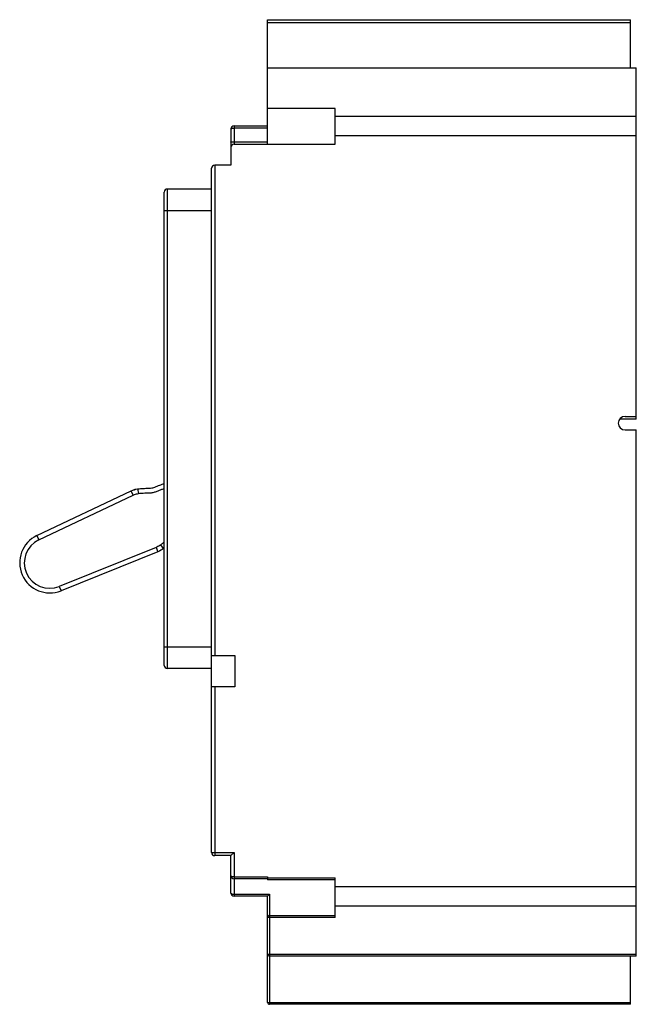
# Model space of a CAD drawing. Header units: millimetres. Extents: x 30 to 190, y 25 to 280.
import ezdxf

# ---------------------------------------------------------------- set-up
doc = ezdxf.new("R2010")
doc.units = ezdxf.units.MM
doc.header["$LTSCALE"] = 19.912545
doc.layers.get('0').update_dxf_attribs({"linetype": 'CONTINUOUS'})

msp = doc.modelspace()

# ---------------------------------------------------------------- linework, layer by layer
at = {"color": 7, "linetype": 'Continuous'}
for p, q in [((94.23, 247.98), (94.23, 280.24)), ((94.23, 280.24), (188.23, 280.24)), ((188.23, 279.44), (94.23, 279.44)), ((188.23, 267.74), (188.23, 280.24)), ((94.23, 267.74), (189.73, 267.74)), ((189.73, 176.74), (189.73, 267.74)), ((111.73, 257.24), (94.23, 257.24)), ((111.73, 247.97), (111.73, 257.24)), ((111.73, 255.28), (189.73, 255.28)), ((85.53, 252.74), (85.53, 247.99)), ((85.53, 252.74), (94.23, 252.74)), ((84.73, 251.94), (84.73, 242.55)), ((94.23, 252.15), (85.53, 252.15)), ((189.73, 250.19), (111.73, 250.19)), ((85.53, 248.58), (94.23, 248.58)), ((85.53, 247.99), (111.73, 247.97)), ((80.53, 242.55), (80.53, 115.54)), ((84.73, 242.55), (80.53, 242.55)), ((79.73, 64.54), (79.73, 241.75)), ((67.43, 113.01), (67.43, 235.57)), ((68.23, 236.37), (68.23, 112.21)), ((79.73, 236.37), (68.23, 236.37)), ((79.73, 230.77), (67.43, 230.77)), ((189.73, 176.74), (185.48, 176.74)), ((186.81, 177.49), (189.73, 177.49)), ((186.81, 173.99), (189.73, 173.99)), ((189.73, 37.74), (189.73, 173.99)), ((34.47, 146.63), (58.91, 158.2)), ((59.39, 157.1), (58.91, 158.2)), ((60.55, 158.7), (60.76, 157.52)), ((34.98, 145.55), (59.39, 157.1)), ((34.47, 146.63), (34.98, 145.55)), ((65.32, 143.55), (40.27, 133.46)), ((65.32, 143.55), (65.8, 142.45)), ((67.28, 143.31), (66.56, 144.27)), ((65.8, 142.45), (40.72, 132.35)), ((40.27, 133.46), (40.72, 132.35)), ((67.43, 117.81), (79.73, 117.81)), ((79.73, 115.54), (85.73, 115.54)), ((85.73, 115.54), (85.73, 107.44)), ((79.73, 112.21), (68.23, 112.21)), ((85.73, 107.44), (79.73, 107.44)), ((80.53, 107.44), (80.53, 63.74)), ((79.73, 64.54), (85.53, 64.54)), ((85.53, 64.54), (84.73, 63.74)), ((85.53, 64.54), (85.53, 53.24)), ((84.73, 63.74), (80.53, 63.74)), ((84.73, 54.04), (84.73, 63.74)), ((85.53, 58.24), (94.23, 58.24)), ((94.23, 57.74), (85.53, 57.74)), ((94.23, 58.24), (94.23, 57.51)), ((94.23, 58.01), (111.73, 58.01)), ((111.73, 57.51), (94.23, 57.51)), ((111.73, 47.74), (111.73, 58.01)), ((85.53, 53.74), (94.73, 53.74)), ((94.73, 53.74), (94.23, 53.24)), ((94.73, 53.74), (94.73, 25.24)), ((111.73, 55.78), (189.73, 55.78)), ((94.23, 53.24), (85.53, 53.24)), ((94.23, 25.74), (94.23, 53.24)), ((189.73, 50.69), (111.73, 50.69)), ((111.73, 47.74), (94.23, 47.74)), ((94.73, 48.24), (111.73, 48.24)), ((94.23, 38.24), (189.73, 38.24)), ((189.73, 37.74), (94.73, 37.74)), ((188.23, 25.24), (188.23, 37.74)), ((94.23, 25.74), (188.23, 25.74)), ((188.23, 25.24), (94.73, 25.24))]:
    msp.add_line(p, q, dxfattribs=at)
for centre, radius, start, end in [((85.53, 251.94), 0.8, 90, 180), ((85.53, 247.19), 0.8, 90, 180), ((80.53, 241.75), 0.8, 90, 180), ((68.23, 235.57), 0.8, 89.9976, 179.999), ((186.81, 175.74), 1.75, 90, 270), ((62.22, 150.45), 8.43, 107.4314, 109.113), ((61.95, 151.31), 7.52, 104.9718, 107.4406), ((37.8, 139.58), 7.8, 115.3299, 291.9299), ((37.8, 139.58), 6.6, 115.3299, 291.9299), ((61.62, 150.8), 9.39, 307.0929, 308.338), ((68.23, 113.01), 0.8, 180.0022, 269.9985), ((80.53, 64.54), 0.8, 180, 270), ((85.53, 58.54), 0.8, 180, 270), ((85.53, 54.04), 0.8, 180, 270), ((94.73, 47.74), 0.5, 90, 180), ((94.73, 38.24), 0.5, 180, 270), ((94.73, 25.74), 0.5, 180, 270)]:
    msp.add_arc(centre, radius, start, end, dxfattribs=at)
for points, knots in [([(84.73, 251.94), (84.73, 251.97), (84.78, 252.02), (84.87, 252.06), (85.01, 252.1), (85.23, 252.14), (85.43, 252.15), (85.53, 252.15)], [0, 0, 0, 0, 0.115481, 0.208967, 0.328496, 0.636863, 1, 1, 1, 1]), ([(84.73, 248.56), (84.73, 248.57), (84.74, 248.57), (84.75, 248.57), (84.77, 248.57), (84.81, 248.57), (84.87, 248.57), (84.97, 248.57), (85.09, 248.58), (85.28, 248.58), (85.43, 248.58), (85.53, 248.58)], [0, 0, 0, 0, 0.005136, 0.019651, 0.043512, 0.076563, 0.169048, 0.293285, 0.444679, 0.61754, 1, 1, 1, 1]), ([(60.55, 158.7), (61.03, 158.79), (61.75, 158.86), (62.7, 158.87), (63.34, 158.87), (63.93, 158.91), (64.47, 159.01), (65.04, 159.2), (65.65, 159.44), (66.28, 159.68), (66.87, 159.92), (67.25, 160.07), (67.43, 160.15)], [0, 0, 0, 0, 0.184021, 0.276031, 0.368041, 0.460051, 0.552062, 0.644072, 0.736082, 0.828092, 0.920103, 1, 1, 1, 1]), ([(60.76, 157.52), (61.02, 157.57), (61.57, 157.64), (62.39, 157.67), (63.25, 157.66), (64.14, 157.71), (65.01, 157.91), (65.84, 158.22), (66.64, 158.53), (67.17, 158.75), (67.43, 158.85)], [0, 0, 0, 0, 0.118136, 0.23761, 0.361648, 0.491615, 0.623818, 0.75154, 0.875941, 1, 1, 1, 1]), ([(59.39, 157.1), (59.51, 157.15), (59.95, 157.32), (60.41, 157.46), (60.76, 157.52)], [0, 0, 0, 0, 0.254687, 1, 1, 1, 1]), ([(66.56, 144.27), (66.46, 144.2), (66.07, 143.92), (65.65, 143.7), (65.32, 143.55)], [0, 0, 0, 0, 0.24531, 1, 1, 1, 1]), ([(67.43, 145.03), (67.36, 144.96), (67.08, 144.69), (66.79, 144.44), (66.56, 144.27)], [0, 0, 0, 0, 0.25158, 1, 1, 1, 1]), ([(85.53, 58.24), (85.42, 58.24), (85.23, 58.25), (85, 58.31), (84.86, 58.37), (84.77, 58.43), (84.73, 58.5), (84.73, 58.54)], [0, 0, 0, 0, 0.353124, 0.650077, 0.767443, 0.862853, 1, 1, 1, 1]), ([(84.73, 54.04), (84.73, 54), (84.77, 53.93), (84.86, 53.87), (85, 53.8), (85.23, 53.75), (85.42, 53.74), (85.53, 53.74)], [0, 0, 0, 0, 0.138848, 0.235289, 0.353622, 0.650663, 1, 1, 1, 1])]:
    msp.add_open_spline(points, degree=3, knots=knots, dxfattribs=at)
for points in [[(58.91, 158.2), (59.42, 158.41), (59.96, 158.6), (60.55, 158.7)], [(67.28, 143.31), (66.81, 142.95), (66.3, 142.68), (65.8, 142.45)]]:
    msp.add_open_spline(points, degree=3, dxfattribs=at)

doc.saveas('drawing.dxf')
